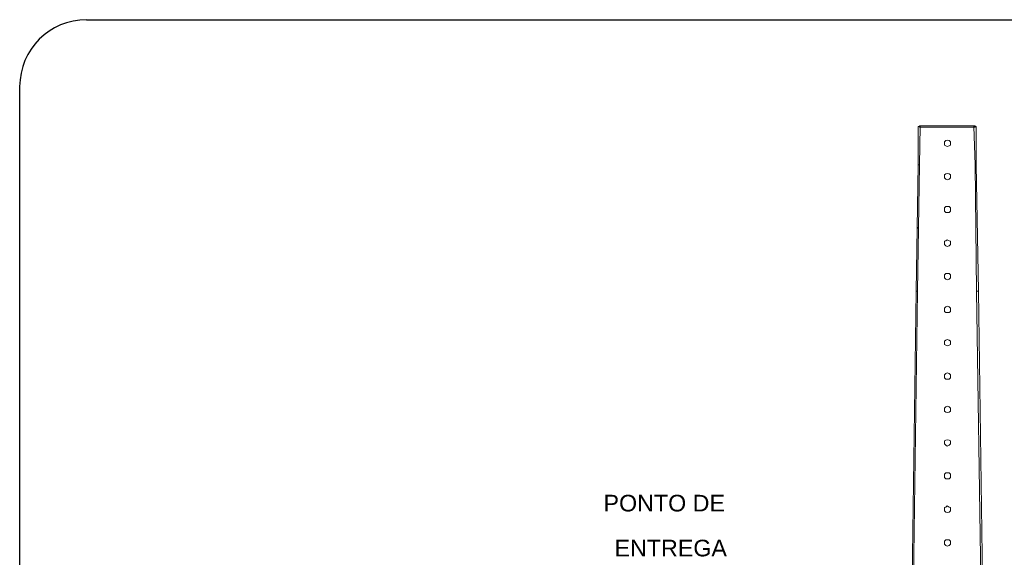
# Model space of a CAD drawing. Header units: metres. Extents: x -81 to 1042, y -541 to 334.
# Tile 48 of 130: x 319.87 to 322.83, y 139.35 to 140.97. Entities that reach past the tile are written whole.
import ezdxf

# ---------------------------------------------------------------- set-up
doc = ezdxf.new("R2010")
doc.units = ezdxf.units.M
doc.layers.add('LAYER 1', color=7, linetype='Continuous', lineweight=20)
doc.layers.add('P-CONTORNO', color=4, linetype='Continuous', lineweight=30)
doc.styles.add('Arial', font='arial.ttf', dxfattribs={"height": 0.025})

msp = doc.modelspace()

# ---------------------------------------------------------------- linework, layer by layer
at = {"layer": 'LAYER 1', "color": 7}
for p, q in [((322.5755, 140.6444), (322.5699, 140.6444)), ((322.5699, 140.6444), (322.5699, 140.5295)), ((322.741, 140.6468), (322.5731, 140.6468)), ((322.5731, 140.6468), (322.5731, 140.6428)), ((322.5731, 140.5295), (322.5755, 140.6444)), ((322.7434, 140.6444), (322.737, 140.6444)), ((322.737, 140.6444), (322.741, 140.5295)), ((322.741, 140.6428), (322.741, 140.6468)), ((322.7434, 140.5295), (322.7434, 140.6444)), ((322.5731, 140.6428), (322.741, 140.6428)), ((322.6527, 140.6026), (322.6486, 140.5986)), ((322.6486, 140.5986), (322.6486, 140.589)), ((322.6486, 140.589), (322.6527, 140.5866)), ((322.6567, 140.6042), (322.6527, 140.6026)), ((322.6527, 140.5866), (322.6567, 140.585)), ((322.6623, 140.6026), (322.6567, 140.6042)), ((322.6567, 140.585), (322.6623, 140.5866)), ((322.6663, 140.5986), (322.6623, 140.6026)), ((322.6623, 140.5866), (322.6663, 140.589)), ((322.6663, 140.5946), (322.6663, 140.5986)), ((322.6663, 140.589), (322.6663, 140.5946)), ((322.5699, 140.5295), (322.5635, 140.1495)), ((322.5675, 140.1495), (322.5731, 140.5295)), ((322.5699, 140.5295), (322.5731, 140.5295)), ((322.5731, 140.5295), (322.5699, 140.5295)), ((322.741, 140.5295), (322.7434, 140.5295)), ((322.7434, 140.5295), (322.741, 140.5295)), ((322.741, 140.5295), (322.7451, 140.1495)), ((322.7507, 140.1495), (322.7434, 140.5295)), ((322.6527, 140.5022), (322.6486, 140.4998)), ((322.6486, 140.4998), (322.6486, 140.4902)), ((322.6567, 140.5038), (322.6527, 140.5022)), ((322.6623, 140.5022), (322.6567, 140.5038)), ((322.6663, 140.4998), (322.6623, 140.5022)), ((322.6663, 140.4942), (322.6663, 140.4998)), ((322.6486, 140.4902), (322.6527, 140.4869)), ((322.6527, 140.4869), (322.6567, 140.4845)), ((322.6567, 140.4845), (322.6623, 140.4869)), ((322.6623, 140.4869), (322.6663, 140.4902)), ((322.6663, 140.4902), (322.6663, 140.4942)), ((322.6527, 140.4042), (322.6486, 140.4002)), ((322.6486, 140.4002), (322.6486, 140.3905)), ((322.6486, 140.3905), (322.6527, 140.3865)), ((322.6623, 140.4042), (322.6527, 140.4042)), ((322.6527, 140.3865), (322.6623, 140.3865)), ((322.6663, 140.4002), (322.6623, 140.4042)), ((322.6623, 140.3865), (322.6663, 140.3905)), ((322.6663, 140.3937), (322.6663, 140.4002)), ((322.6663, 140.3905), (322.6663, 140.3937)), ((322.5675, 140.3383), (322.5699, 140.3423)), ((322.6527, 140.3014), (322.6486, 140.2997)), ((322.6486, 140.2997), (322.6486, 140.2901)), ((322.6486, 140.2901), (322.6527, 140.2861)), ((322.6567, 140.3038), (322.6527, 140.3014)), ((322.6623, 140.3014), (322.6567, 140.3038)), ((322.6663, 140.2997), (322.6623, 140.3014)), ((322.6623, 140.2861), (322.6663, 140.2901)), ((322.6663, 140.2941), (322.6663, 140.2997)), ((322.6663, 140.2901), (322.6663, 140.2941)), ((322.6527, 140.2861), (322.6567, 140.2845)), ((322.6567, 140.2845), (322.6623, 140.2861)), ((322.6527, 140.2033), (322.6486, 140.1993)), ((322.6623, 140.2033), (322.6527, 140.2033)), ((322.6663, 140.1993), (322.6623, 140.2033)), ((322.6486, 140.1993), (322.6486, 140.1897)), ((322.6486, 140.1897), (322.6527, 140.1857)), ((322.6527, 140.1857), (322.6567, 140.1841)), ((322.6567, 140.1841), (322.6623, 140.1857)), ((322.6623, 140.1857), (322.6663, 140.1897)), ((322.6663, 140.1937), (322.6663, 140.1993)), ((322.6663, 140.1897), (322.6663, 140.1937)), ((322.5635, 140.1495), (322.5313, 137.7754)), ((322.5346, 137.7754), (322.5675, 140.1495)), ((322.5675, 140.1495), (322.5635, 140.1495)), ((322.5635, 140.1495), (322.5675, 140.1495)), ((322.7507, 140.1495), (322.7451, 140.1495)), ((322.7451, 140.1495), (322.8069, 135.7644)), ((322.7451, 140.1495), (322.7507, 140.1495)), ((322.8109, 135.7644), (322.7507, 140.1495)), ((322.6527, 140.1029), (322.6486, 140.0989)), ((322.6486, 140.0989), (322.6486, 140.0893)), ((322.6486, 140.0893), (322.6527, 140.086)), ((322.6567, 140.1045), (322.6527, 140.1029)), ((322.6527, 140.086), (322.6623, 140.086)), ((322.6623, 140.1029), (322.6567, 140.1045)), ((322.6663, 140.0989), (322.6623, 140.1029)), ((322.6623, 140.086), (322.6663, 140.0893)), ((322.6663, 140.0957), (322.6663, 140.0989)), ((322.6663, 140.0893), (322.6663, 140.0957)), ((322.6527, 140.0025), (322.6486, 139.9993)), ((322.6486, 139.9993), (322.6486, 139.9896)), ((322.6567, 140.0049), (322.6527, 140.0025)), ((322.6623, 140.0025), (322.6567, 140.0049)), ((322.6663, 139.9993), (322.6623, 140.0025)), ((322.6663, 139.9952), (322.6663, 139.9993)), ((322.6663, 139.9896), (322.6663, 139.9952)), ((322.6486, 139.9896), (322.6527, 139.9872)), ((322.6527, 139.9872), (322.6567, 139.9856)), ((322.6567, 139.9856), (322.6623, 139.9872)), ((322.6623, 139.9872), (322.6663, 139.9896)), ((322.6527, 139.9029), (322.6486, 139.8988)), ((322.6486, 139.8988), (322.6486, 139.8892)), ((322.6486, 139.8892), (322.6527, 139.8852)), ((322.6567, 139.9045), (322.6527, 139.9029)), ((322.6527, 139.8852), (322.6623, 139.8852)), ((322.6623, 139.9029), (322.6567, 139.9045)), ((322.6663, 139.8988), (322.6623, 139.9029)), ((322.6623, 139.8852), (322.6663, 139.8892)), ((322.6663, 139.8948), (322.6663, 139.8988)), ((322.6663, 139.8892), (322.6663, 139.8948)), ((322.6527, 139.8024), (322.6486, 139.7984)), ((322.6486, 139.7984), (322.6486, 139.7888)), ((322.6486, 139.7888), (322.6527, 139.7864)), ((322.6567, 139.804), (322.6527, 139.8024)), ((322.6623, 139.8024), (322.6567, 139.804)), ((322.6663, 139.7984), (322.6623, 139.8024)), ((322.6623, 139.7864), (322.6663, 139.7888)), ((322.6663, 139.7944), (322.6663, 139.7984)), ((322.6663, 139.7888), (322.6663, 139.7944)), ((322.6527, 139.7864), (322.6567, 139.7848)), ((322.6567, 139.7848), (322.6623, 139.7864)), ((322.6527, 139.702), (322.6486, 139.7004)), ((322.6486, 139.7004), (322.6486, 139.6907)), ((322.6567, 139.7036), (322.6527, 139.702)), ((322.6623, 139.702), (322.6567, 139.7036)), ((322.6663, 139.7004), (322.6623, 139.702)), ((322.6663, 139.694), (322.6663, 139.7004)), ((322.6486, 139.6907), (322.6527, 139.6867)), ((322.6527, 139.6867), (322.6567, 139.6843)), ((322.6567, 139.6843), (322.6623, 139.6867)), ((322.6623, 139.6867), (322.6663, 139.6907)), ((322.6663, 139.6907), (322.6663, 139.694)), ((322.6527, 139.604), (322.6486, 139.6)), ((322.6486, 139.6), (322.6486, 139.5903)), ((322.6486, 139.5903), (322.6527, 139.5863)), ((322.6623, 139.604), (322.6527, 139.604)), ((322.6527, 139.5863), (322.6623, 139.5863)), ((322.6663, 139.6), (322.6623, 139.604)), ((322.6623, 139.5863), (322.6663, 139.5903)), ((322.6663, 139.5943), (322.6663, 139.6)), ((322.6663, 139.5903), (322.6663, 139.5943)), ((322.6527, 139.5011), (322.6486, 139.4995)), ((322.6486, 139.4995), (322.6486, 139.4899)), ((322.6567, 139.5052), (322.6527, 139.5011)), ((322.6623, 139.5011), (322.6567, 139.5052)), ((322.6663, 139.4995), (322.6623, 139.5011)), ((322.6663, 139.4939), (322.6663, 139.4995)), ((322.6663, 139.4899), (322.6663, 139.4939)), ((322.6486, 139.4899), (322.6527, 139.4859)), ((322.6527, 139.4859), (322.6567, 139.4843)), ((322.6567, 139.4843), (322.6623, 139.4859)), ((322.6623, 139.4859), (322.6663, 139.4899)), ((322.6527, 139.4031), (322.6486, 139.3991)), ((322.6623, 139.4031), (322.6527, 139.4031)), ((322.6663, 139.3991), (322.6623, 139.4031)), ((322.6486, 139.3991), (322.6486, 139.3895)), ((322.6486, 139.3895), (322.6527, 139.3854)), ((322.6527, 139.3854), (322.6567, 139.3838)), ((322.6567, 139.3838), (322.6623, 139.3854)), ((322.6623, 139.3854), (322.6663, 139.3895)), ((322.6663, 139.3935), (322.6663, 139.3991)), ((322.6663, 139.3895), (322.6663, 139.3935))]:
    msp.add_line(p, q, dxfattribs=at)
at = {"layer": 'P-CONTORNO'}
for p, q in [((320.0712, 140.9658), (326.6276, 140.9658)), ((319.8704, 129.3001), (319.8704, 140.7649))]:
    msp.add_line(p, q, dxfattribs=at)
msp.add_arc((320.0712, 140.7649), 0.2009, 90, 180, dxfattribs=at)

# ---------------------------------------------------------------- texts
at = {"char_height": 0.05, "width": 1.446356, "attachment_point": 7, "line_spacing_factor": 0.798, "style": 'Arial'}
for s, insert in [('PONTO DE', (321.6243, 139.4872)), (' ENTREGA', (321.6379, 139.3522))]:
    msp.add_mtext(s, dxfattribs=dict(at, insert=insert))

doc.saveas('drawing.dxf')
